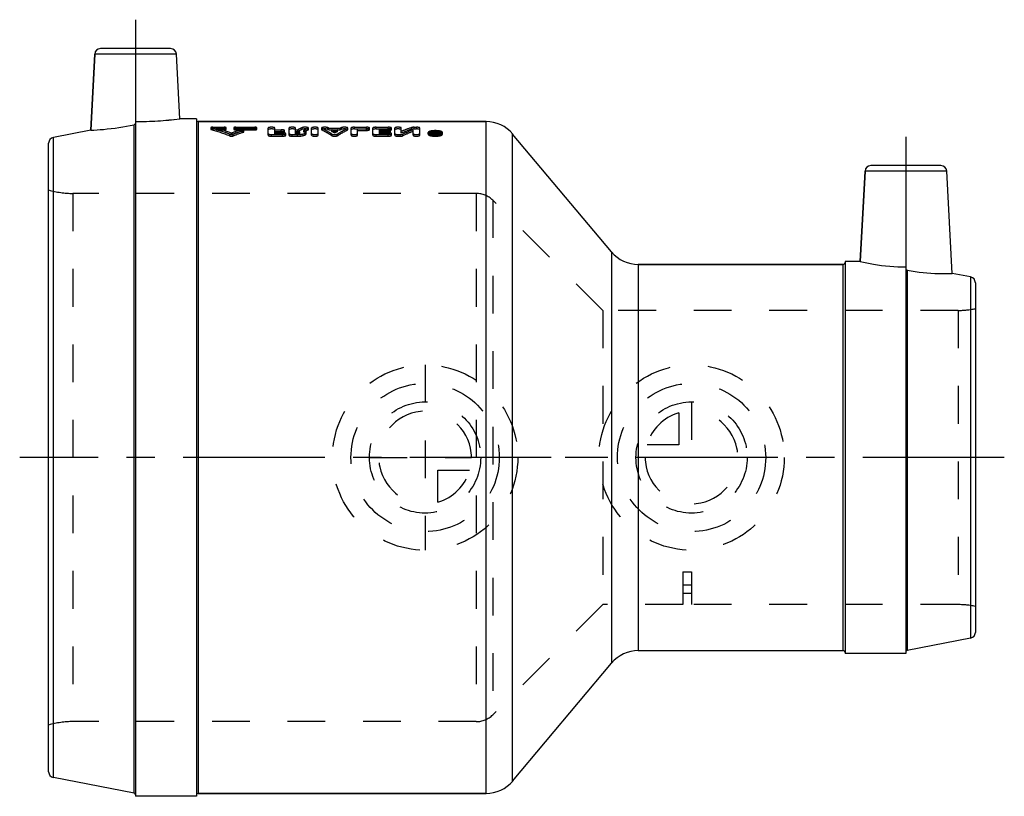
# Model space of a CAD drawing. Header units: millimetres. Extents: x 415 to 585, y 435 to 570.
import ezdxf

# ---------------------------------------------------------------- set-up
doc = ezdxf.new("R2010")
doc.units = ezdxf.units.MM
doc.header["$LTSCALE"] = 65.185185
doc.linetypes.add('CENTER', pattern=[0.6, 0.375, -0.075, 0.075, -0.075])
doc.linetypes.add('HIDDEN', pattern=[0.2, 0.1, -0.1])
for name, color, linetype in [('ACHSEN_S', 7, 'CONTINUOUS'), ('KOERPER', 7, 'CONTINUOUS'), ('KONST.EL_MIT_GEO', 7, 'CONTINUOUS'), ('KURVEN', 7, 'CONTINUOUS')]:
    doc.layers.add(name, color=color, linetype=linetype)

msp = doc.modelspace()

# ---------------------------------------------------------------- linework, layer by layer
at = {"layer": 'ACHSEN_S', "color": 2, "linetype": 'CENTER'}
msp.add_line((585, 493.95), (415, 493.95), dxfattribs=at)
at = {"layer": 'KOERPER', "color": 2, "linetype": 'CENTER'}
for p, q in [((435, 569.55), (435, 551.95)), ((568, 549.35), (568, 526.86))]:
    msp.add_line(p, q, dxfattribs=at)
at = {"layer": 'KOERPER', "color": 7, "linetype": 'Continuous'}
for p, q in [((427.26, 550.45), (427.95, 563.6)), ((442.63, 552.45), (442.05, 563.6)), ((434.76, 436), (434.76, 551.39)), ((435, 551.95), (435, 435.45)), ((445.5, 552.45), (442.63, 552.45)), ((445.5, 552.45), (445.5, 435.45)), ((445.8, 551.95), (495.52, 551.95)), ((560.13, 527.8), (560.95, 543.4)), ((575.97, 525.75), (575.05, 543.4)), ((521.8, 527.3), (557.2, 527.3)), ((560.13, 527.8), (557.5, 527.8)), ((557.5, 527.8), (557.5, 460.1)), ((568, 526.86), (568, 460.1)), ((568.24, 526.29), (568.24, 460.65)), ((521.8, 460.6), (557.2, 460.6)), ((568, 460.1), (557.5, 460.1)), ((500.11, 438.09), (517.2, 458.46)), ((445.5, 435.45), (435, 435.45)), ((445.8, 435.95), (495.52, 435.95))]:
    msp.add_line(p, q, dxfattribs=at)
at = {"layer": 'KOERPER', "color": 8, "linetype": 'HIDDEN'}
msp.add_arc((434.94, 610.95), 59, 270.0577, 277.4927, dxfattribs=at)
at = {"layer": 'KOERPER', "color": 7, "linetype": 'Continuous'}
msp.add_arc((434.98, 610.31), 58.37, 270.0174, 277.533, dxfattribs=at)
for points, knots in [([(427.26, 550.45), (427.99, 550.49), (430.51, 550.68), (433.01, 551.05), (434.76, 551.39)], [0, 0, 0, 0, 0.291774, 1, 1, 1, 1]), ([(434.76, 551.39), (434.82, 551.4), (434.95, 551.48), (435, 551.62), (435, 551.69)], [0, 0, 0, 0, 0.499926, 1, 1, 1, 1]), ([(560.13, 527.8), (560.89, 527.62), (563.49, 527.09), (566.14, 526.86), (568, 526.86)], [0, 0, 0, 0, 0.295254, 1, 1, 1, 1]), ([(568, 526.6), (568, 526.53), (568.05, 526.39), (568.17, 526.31), (568.24, 526.29)], [0, 0, 0, 0, 0.500524, 1, 1, 1, 1]), ([(568.24, 526.29), (570.04, 525.94), (572.63, 525.66), (575.22, 525.71), (575.97, 525.75)], [0, 0, 0, 0, 0.709014, 1, 1, 1, 1])]:
    msp.add_open_spline(points, degree=3, knots=knots, dxfattribs=at)
at = {"layer": 'KONST.EL_MIT_GEO', "color": 7, "linetype": 'Continuous'}
for p, q in [((441.05, 564.55), (428.95, 564.55)), ((427.95, 563.6), (427.26, 550.45)), ((442.05, 563.6), (427.95, 563.6)), ((445.8, 551.95), (445.8, 435.95)), ((495.52, 551.95), (445.8, 551.95)), ((495.52, 435.95), (495.52, 551.95)), ((427.26, 550.45), (420.81, 549.19)), ((420.81, 438.71), (420.81, 549.19)), ((500.11, 438.09), (500.11, 549.81)), ((517.2, 529.44), (500.11, 549.81)), ((420, 439.69), (420, 548.21)), ((574.05, 544.35), (561.95, 544.35)), ((560.95, 543.4), (560.13, 527.8)), ((575.05, 543.4), (560.95, 543.4)), ((517.2, 529.44), (517.2, 458.46)), ((521.8, 527.3), (521.8, 460.6)), ((557.2, 527.3), (521.8, 527.3)), ((557.2, 460.6), (557.2, 527.3)), ((579.19, 525.12), (575.97, 525.75)), ((579.19, 525.12), (579.19, 462.78)), ((580, 524.14), (580, 463.76)), ((579.19, 462.78), (568.24, 460.65)), ((434.76, 436), (420.81, 438.71)), ((495.52, 435.95), (445.8, 435.95))]:
    msp.add_line(p, q, dxfattribs=at)
at = {"layer": 'KONST.EL_MIT_GEO', "color": 8, "linetype": 'HIDDEN'}
for p, q in [((435, 551.69), (435, 435.7)), ((445.5, 552.25), (445.5, 435.65)), ((448, 550.91), (448, 550.61)), ((448.07, 550.57), (448.07, 550.86)), ((448.33, 550.68), (448.33, 550.98)), ((448.33, 550.98), (450.31, 550.98)), ((448.99, 550.54), (448.99, 550.83)), ((448.99, 550.83), (450.31, 550.83)), ((450.31, 550.54), (450.31, 550.98)), ((450.64, 550.61), (450.64, 550.91)), ((451.96, 550.91), (451.96, 550.61)), ((452.29, 550.54), (452.29, 550.98)), ((452.29, 550.98), (455.59, 550.98)), ((452.29, 550.83), (455.59, 550.83)), ((455.59, 550.54), (455.59, 550.98)), ((455.92, 550.61), (455.92, 550.91)), ((457.91, 549.59), (457.91, 550.85)), ((459.04, 549.75), (459.04, 550.86)), ((461.5, 549.59), (461.5, 550.85)), ((462.63, 549.75), (462.63, 550.86)), ((463.76, 550.61), (463.76, 550.91)), ((464.79, 550.51), (464.79, 550.8)), ((464.84, 550.56), (464.84, 550.85)), ((465.41, 549.59), (465.41, 550.85)), ((466.54, 549.59), (466.54, 550.86)), ((467.11, 550.85), (467.11, 550.56)), ((467.16, 550.51), (467.16, 550.8)), ((468.19, 550.61), (468.19, 550.9)), ((468.4, 550.51), (468.4, 550.8)), ((468.4, 550.8), (470.35, 550.8)), ((470.35, 550.51), (470.35, 550.8)), ((470.56, 550.61), (470.56, 550.9)), ((471.6, 550.51), (471.6, 550.8)), ((471.64, 550.56), (471.64, 550.85)), ((472.21, 549.59), (472.21, 550.85)), ((472.78, 550.68), (472.78, 550.98)), ((472.78, 550.98), (474.85, 550.98)), ((474.85, 550.68), (474.85, 550.98)), ((475.42, 550.56), (475.42, 550.85)), ((475.98, 549.59), (475.98, 550.85)), ((476.55, 550.68), (476.55, 550.98)), ((476.55, 550.98), (478.62, 550.98)), ((478.62, 550.68), (478.62, 550.98)), ((479.19, 550.56), (479.19, 550.85)), ((479.76, 549.59), (479.76, 550.85)), ((480.89, 549.97), (480.89, 550.86)), ((482.64, 550.63), (482.64, 550.92)), ((483.12, 550.68), (483.12, 550.98)), ((483.12, 550.98), (483.49, 550.98)), ((483.49, 550.68), (483.49, 550.98)), ((484.06, 549.59), (484.06, 550.85)), ((448.33, 550.68), (450.31, 550.68)), ((448.99, 550.54), (450.31, 550.54)), ((451.31, 549.47), (451.31, 549.76)), ((451.58, 549.68), (451.58, 549.97)), ((451.84, 549.47), (451.84, 549.76)), ((452.29, 550.68), (455.59, 550.68)), ((452.29, 550.54), (455.59, 550.54)), ((453.12, 550.22), (453.12, 550.51)), ((453.65, 550.12), (453.65, 550.41)), ((453.72, 550.17), (453.72, 550.46)), ((458.48, 549.43), (458.48, 549.72)), ((458.48, 549.72), (460.36, 549.72)), ((458.48, 549.43), (460.36, 549.43)), ((459.04, 550.54), (460.17, 550.54)), ((459.04, 550.26), (460.18, 550.26)), ((459.04, 550.25), (460.17, 550.25)), ((459.04, 550.04), (460.36, 550.04)), ((459.04, 549.97), (460.17, 549.97)), ((459.04, 549.75), (460.36, 549.75)), ((460.17, 550.25), (460.17, 550.54)), ((460.17, 549.97), (460.18, 550.26)), ((460.36, 549.75), (460.36, 550.04)), ((460.36, 549.43), (460.36, 549.72)), ((460.74, 550.11), (460.74, 550.4)), ((460.93, 549.59), (460.93, 549.88)), ((462.06, 549.43), (462.06, 549.72)), ((462.06, 549.72), (462.94, 549.72)), ((462.06, 549.43), (462.94, 549.43)), ((462.63, 550.54), (463.01, 550.54)), ((462.63, 550.26), (462.94, 550.26)), ((462.63, 550.25), (463.01, 550.25)), ((462.63, 550.04), (462.94, 550.04)), ((462.63, 549.97), (462.94, 549.97)), ((462.63, 549.75), (462.94, 549.75)), ((462.94, 549.75), (462.94, 550.26)), ((462.94, 549.43), (462.94, 549.72)), ((463.01, 550.25), (463.01, 550.54)), ((463.34, 549.86), (463.34, 550.15)), ((464.04, 550.13), (464.04, 550.42)), ((464.47, 549.86), (464.47, 550.15)), ((468.4, 550.51), (470.35, 550.51)), ((468.86, 549.53), (468.86, 549.82)), ((468.89, 550.25), (468.89, 550.54)), ((468.89, 550.54), (469.86, 550.54)), ((468.89, 550.25), (469.86, 550.25)), ((469.38, 549.98), (469.38, 550.27)), ((469.86, 550.25), (469.86, 550.54)), ((469.89, 549.53), (469.89, 549.82)), ((472.78, 550.68), (474.85, 550.68)), ((473.34, 549.59), (473.34, 550.73)), ((473.34, 550.73), (474.85, 550.73)), ((473.34, 550.44), (474.85, 550.44)), ((474.85, 550.44), (474.85, 550.73)), ((476.55, 550.68), (478.62, 550.68)), ((476.55, 549.43), (476.55, 549.72)), ((476.55, 549.72), (478.63, 549.72)), ((476.55, 549.43), (478.62, 549.43)), ((477.11, 549.75), (477.11, 550.73)), ((477.11, 550.73), (478.63, 550.73)), ((477.11, 550.54), (478.44, 550.54)), ((477.11, 550.44), (478.62, 550.44)), ((477.11, 550.26), (478.44, 550.26)), ((477.11, 550.25), (478.44, 550.25)), ((477.11, 550.04), (478.62, 550.04)), ((477.11, 549.97), (478.44, 549.97)), ((477.11, 549.75), (478.62, 549.75)), ((478.44, 550.25), (478.44, 550.54)), ((478.44, 549.97), (478.44, 550.26)), ((478.62, 550.44), (478.63, 550.73)), ((478.62, 549.75), (478.62, 550.04)), ((478.62, 549.43), (478.63, 549.72)), ((479, 550.11), (479, 550.4)), ((479.19, 549.59), (479.19, 549.88)), ((480.32, 549.43), (480.32, 549.72)), ((480.32, 549.72), (480.7, 549.72)), ((480.32, 549.43), (480.7, 549.43)), ((480.7, 549.43), (480.7, 549.72)), ((481.18, 549.51), (481.18, 549.8)), ((482.93, 549.59), (482.93, 550.54)), ((483.12, 550.68), (483.49, 550.68)), ((485.55, 549.78), (485.55, 550.07)), ((485.83, 549.78), (485.83, 550.07)), ((486.49, 549.59), (486.49, 550.24)), ((486.49, 550.24), (486.68, 550.24)), ((486.49, 549.95), (486.68, 549.95)), ((486.49, 549.88), (486.77, 549.88)), ((486.49, 549.59), (486.77, 549.59)), ((486.66, 549.65), (486.66, 550.04)), ((486.66, 550.04), (486.77, 550.04)), ((486.66, 549.94), (486.77, 549.94)), ((486.66, 549.76), (486.77, 549.76)), ((486.66, 549.65), (486.77, 549.65)), ((486.68, 549.81), (486.68, 550.24)), ((486.68, 550.1), (486.74, 550.1)), ((486.68, 549.81), (486.74, 549.81)), ((486.74, 549.81), (486.74, 550.1)), ((486.77, 549.59), (486.77, 550.04)), ((486.83, 550.21), (486.84, 550.23)), ((486.84, 550.23), (486.86, 550.24)), ((486.86, 549.95), (486.86, 550.24)), ((486.86, 550.24), (487.05, 550.24)), ((486.86, 549.95), (487.05, 549.95)), ((486.87, 549.68), (486.87, 550.02)), ((486.92, 549.8), (486.92, 550.08)), ((487.05, 549.68), (487.05, 550.24)), ((487.72, 549.78), (487.72, 550.07)), ((488, 549.78), (488, 550.07)), ((424.2, 539.55), (424.2, 448.35)), ((493.84, 539.55), (424.2, 539.55)), ((493.84, 539.55), (493.84, 448.35)), ((496.67, 538.38), (496.67, 449.52)), ((515.7, 519.35), (496.67, 538.38)), ((557.5, 527.6), (557.5, 460.3)), ((568, 526.6), (568, 460.43)), ((515.7, 519.35), (515.7, 468.55)), ((577.02, 519.35), (515.7, 519.35)), ((577.02, 519.35), (577.02, 468.55)), ((529.5, 474.23), (531, 474.23)), ((529.5, 474.23), (529.5, 468.55)), ((531, 474.23), (531, 468.55)), ((529.5, 471.95), (531, 471.95)), ((529.5, 470.5), (531, 470.5)), ((515.7, 468.55), (496.67, 449.52)), ((529.5, 468.55), (515.7, 468.55)), ((577.02, 468.55), (531, 468.55)), ((493.84, 448.35), (424.2, 448.35))]:
    msp.add_line(p, q, dxfattribs=at)
at = {"layer": 'KONST.EL_MIT_GEO', "color": 7, "linetype": 'Continuous'}
for centre, radius, start, end in [((428.95, 563.55), 1, 90, 177), ((441.05, 563.55), 1, 3, 90), ((445.8, 552.25), 0.3, 180, 270), ((495.52, 545.95), 6, 40, 90), ((421, 548.21), 1, 101, 180), ((561.95, 543.35), 1, 90, 177), ((574.05, 543.35), 1, 3, 90), ((521.8, 533.3), 6, 220, 270), ((557.2, 527.6), 0.3, 270, 360), ((579, 524.14), 1, 0, 79), ((579, 463.76), 1, 281, 360), ((521.8, 454.6), 6, 90, 140), ((557.2, 460.3), 0.3, 0, 90), ((568.3, 460.35), 0.3, 101, 180), ((421, 439.69), 1, 180, 259), ((495.52, 441.95), 6, 270, 320), ((434.7, 435.7), 0.3, 0, 79), ((445.8, 435.65), 0.3, 90, 171.0031)]:
    msp.add_arc(centre, radius, start, end, dxfattribs=at)
at = {"layer": 'KONST.EL_MIT_GEO', "color": 8, "linetype": 'HIDDEN'}
for centre, radius, start, end in [((437.12, 513.45), 38.98, 68.6534, 73.689), ((438.03, 513.71), 38.71, 69.5115, 73.5488), ((471.16, 534.84), 17.69, 114.7205, 117.4226), ((472.57, 534.52), 18.05, 115.5354, 118.189), ((461.22, 536.61), 15.9, 63.1656, 63.9888), ((477.53, 536.61), 15.9, 116.0131, 116.8343), ((491.81, 524.12), 28.33, 108.8976, 112.6809), ((437.13, 513.01), 39.11, 68.7544, 73.7691), ((438.04, 513.27), 38.84, 69.6083, 73.6292), ((465.26, 513.32), 39.12, 108.0814, 110.4816), ((465.21, 513), 39.14, 107.9906, 110.3885), ((466.24, 512.91), 39.56, 108.5492, 111.3341), ((466.22, 512.47), 39.69, 108.4607, 111.234), ((471.15, 534.49), 17.73, 114.6082, 117.3019), ((472.55, 534.17), 18.09, 115.4225, 118.066), ((461.23, 536.28), 15.93, 63.2846, 64.1033), ((460.52, 535.3), 17.39, 59.3753, 61.2028), ((460.54, 534.97), 17.41, 59.5047, 61.3275), ((478.23, 535.3), 17.39, 118.7972, 120.6247), ((478.21, 534.97), 17.41, 118.6725, 120.4953), ((477.52, 536.28), 15.93, 115.8967, 116.7154), ((491.8, 523.73), 28.41, 108.8069, 112.5758), ((493.62, 522.95), 29.59, 111.1909, 114.8699), ((493.6, 522.57), 29.67, 111.0911, 114.7572), ((486.76, 545.86), 4.53, 91.486, 94.6606), ((486.74, 552.58), 2.78, 262.8098, 264.9826), ((486.76, 552.79), 2.99, 264.9725, 267.0176), ((486.77, 552.95), 3.15, 267.0198, 268.9641), ((486.77, 545.56), 4.83, 88.5068, 91.5228), ((486.77, 553.06), 3.26, 268.9544, 271.6601), ((495.42, 543), 11.22, 140.3017, 140.7382), ((495.22, 542.83), 10.99, 139.6031, 140.5973), ((486.77, 550.26), 0.325, 269.8455, 275.9679), ((495.22, 543.16), 10.95, 139.9687, 140.3013), ((486.77, 552.99), 3.19, 271.6577, 272.7644), ((486.78, 545.86), 4.53, 85.3743, 88.5433), ((495.49, 543.1), 11.06, 139.7498, 140.8203), ((486.82, 549.51), 0.586, 77.7758, 80.4593), ((495.44, 542.82), 11.01, 139.6039, 140.6754), ((486.78, 552.85), 3.05, 272.7528, 275.1554), ((424.2, 554.55), 15, 253.7398, 270), ((493.84, 535.55), 4, 45, 90), ((577.02, 534.35), 15, 270, 281.4783), ((577.02, 453.55), 15, 78.5217, 90), ((493.84, 452.35), 4, 270, 315), ((424.2, 433.35), 15, 90, 106.2602), ((445.8, 435.65), 0.3, 171.0031, 180)]:
    msp.add_arc(centre, radius, start, end, dxfattribs=at)
for points, knots in [([(448.33, 550.98), (448.25, 550.98), (448.14, 550.97), (448.04, 550.94), (448, 550.92), (448, 550.91)], [0, 0, 0, 0, 0.677585, 0.893709, 1, 1, 1, 1]), ([(448, 550.91), (448, 550.9), (448.02, 550.88), (448.05, 550.87), (448.07, 550.86)], [0, 0, 0, 0, 0.34674, 1, 1, 1, 1]), ([(450.64, 550.91), (450.64, 550.92), (450.6, 550.94), (450.5, 550.97), (450.39, 550.98), (450.31, 550.98)], [0, 0, 0, 0, 0.105975, 0.322071, 1, 1, 1, 1]), ([(450.31, 550.83), (450.39, 550.83), (450.5, 550.84), (450.6, 550.87), (450.64, 550.89), (450.64, 550.91)], [0, 0, 0, 0, 0.677159, 0.893434, 1, 1, 1, 1]), ([(452.29, 550.98), (452.21, 550.98), (452.11, 550.97), (452, 550.94), (451.96, 550.92), (451.96, 550.91)], [0, 0, 0, 0, 0.677861, 0.893859, 1, 1, 1, 1]), ([(451.96, 550.91), (451.96, 550.89), (452, 550.87), (452.11, 550.84), (452.21, 550.83), (452.29, 550.83)], [0, 0, 0, 0, 0.1064, 0.322772, 1, 1, 1, 1]), ([(455.92, 550.91), (455.92, 550.92), (455.89, 550.94), (455.78, 550.97), (455.67, 550.98), (455.59, 550.98)], [0, 0, 0, 0, 0.105975, 0.322071, 1, 1, 1, 1]), ([(455.59, 550.83), (455.67, 550.83), (455.78, 550.84), (455.89, 550.87), (455.92, 550.89), (455.92, 550.91)], [0, 0, 0, 0, 0.677159, 0.893434, 1, 1, 1, 1]), ([(459.04, 550.86), (459.04, 550.88), (458.98, 550.92), (458.86, 550.95), (458.68, 550.97), (458.48, 550.98), (458.27, 550.97), (458.09, 550.95), (457.98, 550.92), (457.91, 550.88), (457.91, 550.85)], [0, 0, 0, 0, 0.053667, 0.161812, 0.317928, 0.500487, 0.682934, 0.838872, 0.946584, 1, 1, 1, 1]), ([(462.63, 550.86), (462.63, 550.88), (462.56, 550.92), (462.45, 550.95), (462.27, 550.97), (462.06, 550.98), (461.86, 550.97), (461.68, 550.95), (461.56, 550.92), (461.5, 550.88), (461.5, 550.85)], [0, 0, 0, 0, 0.053667, 0.161812, 0.317928, 0.500487, 0.682934, 0.838872, 0.946584, 1, 1, 1, 1]), ([(464.84, 550.85), (464.84, 550.87), (464.8, 550.91), (464.65, 550.95), (464.38, 550.98), (464.1, 550.98), (463.89, 550.95), (463.8, 550.92), (463.76, 550.91)], [0, 0, 0, 0, 0.046081, 0.13467, 0.422886, 0.758231, 0.898326, 1, 1, 1, 1]), ([(464.79, 550.8), (464.8, 550.81), (464.82, 550.82), (464.84, 550.84), (464.84, 550.85)], [0, 0, 0, 0, 0.342469, 1, 1, 1, 1]), ([(466.54, 550.86), (466.54, 550.88), (466.47, 550.92), (466.36, 550.95), (466.18, 550.97), (465.97, 550.98), (465.77, 550.97), (465.59, 550.95), (465.48, 550.92), (465.41, 550.88), (465.41, 550.85)], [0, 0, 0, 0, 0.053667, 0.161812, 0.317928, 0.500487, 0.682934, 0.838872, 0.946584, 1, 1, 1, 1]), ([(468.19, 550.9), (468.16, 550.92), (468.07, 550.94), (467.86, 550.98), (467.57, 550.98), (467.3, 550.95), (467.15, 550.91), (467.11, 550.87), (467.11, 550.85)], [0, 0, 0, 0, 0.099672, 0.238769, 0.574728, 0.864789, 0.953942, 1, 1, 1, 1]), ([(467.11, 550.85), (467.11, 550.85), (467.11, 550.83), (467.14, 550.81), (467.16, 550.8)], [0, 0, 0, 0, 0.184616, 1, 1, 1, 1]), ([(468.86, 549.82), (468.72, 549.91), (468.16, 550.26), (467.59, 550.58), (467.16, 550.8)], [0, 0, 0, 0, 0.255952, 1, 1, 1, 1]), ([(469.89, 549.82), (470.03, 549.91), (470.59, 550.26), (471.16, 550.58), (471.6, 550.8)], [0, 0, 0, 0, 0.255952, 1, 1, 1, 1]), ([(471.64, 550.85), (471.64, 550.87), (471.6, 550.91), (471.45, 550.95), (471.18, 550.98), (470.89, 550.98), (470.68, 550.94), (470.59, 550.92), (470.56, 550.9)], [0, 0, 0, 0, 0.046324, 0.135675, 0.426071, 0.76184, 0.900645, 1, 1, 1, 1]), ([(471.6, 550.8), (471.6, 550.81), (471.62, 550.82), (471.64, 550.84), (471.64, 550.85)], [0, 0, 0, 0, 0.338201, 1, 1, 1, 1]), ([(472.78, 550.98), (472.7, 550.98), (472.57, 550.97), (472.39, 550.95), (472.28, 550.92), (472.21, 550.88), (472.21, 550.85)], [0, 0, 0, 0, 0.365291, 0.677414, 0.893064, 1, 1, 1, 1]), ([(475.42, 550.85), (475.42, 550.88), (475.35, 550.92), (475.24, 550.95), (475.06, 550.97), (474.92, 550.98), (474.85, 550.98)], [0, 0, 0, 0, 0.107189, 0.322685, 0.634772, 1, 1, 1, 1]), ([(474.85, 550.73), (474.92, 550.73), (475.06, 550.73), (475.24, 550.76), (475.35, 550.79), (475.42, 550.83), (475.42, 550.85)], [0, 0, 0, 0, 0.364571, 0.676203, 0.892219, 1, 1, 1, 1]), ([(476.55, 550.98), (476.48, 550.98), (476.34, 550.97), (476.16, 550.95), (476.05, 550.92), (475.98, 550.88), (475.98, 550.85)], [0, 0, 0, 0, 0.365291, 0.677414, 0.893064, 1, 1, 1, 1]), ([(479.19, 550.85), (479.19, 550.88), (479.12, 550.92), (479.01, 550.95), (478.83, 550.97), (478.7, 550.98), (478.62, 550.98)], [0, 0, 0, 0, 0.107189, 0.322685, 0.634772, 1, 1, 1, 1]), ([(478.63, 550.73), (478.7, 550.73), (478.83, 550.73), (479.01, 550.76), (479.12, 550.79), (479.19, 550.83), (479.19, 550.85)], [0, 0, 0, 0, 0.364571, 0.676203, 0.892219, 1, 1, 1, 1]), ([(480.89, 550.86), (480.89, 550.88), (480.82, 550.92), (480.71, 550.95), (480.53, 550.97), (480.32, 550.98), (480.12, 550.97), (479.94, 550.95), (479.82, 550.92), (479.76, 550.88), (479.76, 550.85)], [0, 0, 0, 0, 0.053667, 0.161812, 0.317928, 0.500487, 0.682934, 0.838872, 0.946584, 1, 1, 1, 1]), ([(483.12, 550.98), (483.03, 550.98), (482.86, 550.97), (482.7, 550.94), (482.64, 550.92)], [0, 0, 0, 0, 0.56777, 1, 1, 1, 1]), ([(484.06, 550.85), (484.06, 550.88), (483.99, 550.92), (483.88, 550.95), (483.7, 550.97), (483.57, 550.98), (483.49, 550.98)], [0, 0, 0, 0, 0.106912, 0.322615, 0.634753, 1, 1, 1, 1]), ([(448.33, 550.68), (448.25, 550.68), (448.14, 550.67), (448.04, 550.65), (448, 550.63), (448, 550.61)], [0, 0, 0, 0, 0.677593, 0.893353, 1, 1, 1, 1]), ([(448, 550.61), (448, 550.6), (448.02, 550.58), (448.05, 550.58), (448.07, 550.57)], [0, 0, 0, 0, 0.344477, 1, 1, 1, 1]), ([(450.64, 550.61), (450.64, 550.63), (450.6, 550.65), (450.5, 550.67), (450.39, 550.68), (450.31, 550.68)], [0, 0, 0, 0, 0.10536, 0.32267, 1, 1, 1, 1]), ([(450.31, 550.54), (450.39, 550.54), (450.5, 550.55), (450.6, 550.58), (450.64, 550.6), (450.64, 550.61)], [0, 0, 0, 0, 0.676175, 0.89339, 1, 1, 1, 1]), ([(451.31, 549.76), (451.39, 549.73), (451.58, 549.71), (451.76, 549.73), (451.84, 549.76)], [0, 0, 0, 0, 0.500314, 1, 1, 1, 1]), ([(451.31, 549.47), (451.39, 549.44), (451.58, 549.43), (451.76, 549.44), (451.84, 549.47)], [0, 0, 0, 0, 0.501083, 1, 1, 1, 1]), ([(452.29, 550.68), (452.21, 550.68), (452.11, 550.67), (452, 550.65), (451.96, 550.63), (451.96, 550.61)], [0, 0, 0, 0, 0.676876, 0.893818, 1, 1, 1, 1]), ([(451.96, 550.61), (451.96, 550.6), (452, 550.58), (452.11, 550.55), (452.21, 550.54), (452.29, 550.54)], [0, 0, 0, 0, 0.105786, 0.323368, 1, 1, 1, 1]), ([(453.72, 550.46), (453.72, 550.49), (453.61, 550.53), (453.48, 550.54), (453.3, 550.54), (453.18, 550.53), (453.12, 550.51)], [0, 0, 0, 0, 0.126751, 0.396397, 0.726621, 1, 1, 1, 1]), ([(453.72, 550.17), (453.72, 550.2), (453.61, 550.24), (453.48, 550.25), (453.3, 550.25), (453.18, 550.24), (453.12, 550.22)], [0, 0, 0, 0, 0.126791, 0.397337, 0.727496, 1, 1, 1, 1]), ([(453.65, 550.41), (453.66, 550.42), (453.69, 550.43), (453.72, 550.45), (453.72, 550.46)], [0, 0, 0, 0, 0.360724, 1, 1, 1, 1]), ([(453.65, 550.12), (453.66, 550.13), (453.69, 550.14), (453.72, 550.15), (453.72, 550.17)], [0, 0, 0, 0, 0.377078, 1, 1, 1, 1]), ([(455.92, 550.61), (455.92, 550.63), (455.89, 550.65), (455.78, 550.67), (455.67, 550.68), (455.59, 550.68)], [0, 0, 0, 0, 0.10536, 0.32267, 1, 1, 1, 1]), ([(455.59, 550.54), (455.67, 550.54), (455.78, 550.55), (455.89, 550.58), (455.92, 550.6), (455.92, 550.61)], [0, 0, 0, 0, 0.676175, 0.89339, 1, 1, 1, 1]), ([(459.04, 550.56), (459.04, 550.58), (458.98, 550.63), (458.86, 550.65), (458.68, 550.68), (458.48, 550.68), (458.27, 550.68), (458.09, 550.65), (457.98, 550.63), (457.91, 550.58), (457.91, 550.56)], [0, 0, 0, 0, 0.053479, 0.161495, 0.31743, 0.499432, 0.682085, 0.837912, 0.946656, 1, 1, 1, 1]), ([(457.91, 549.88), (457.91, 549.86), (457.97, 549.8), (458.16, 549.74), (458.34, 549.72), (458.48, 549.72)], [0, 0, 0, 0, 0.122808, 0.340074, 1, 1, 1, 1]), ([(457.91, 549.59), (457.91, 549.57), (457.97, 549.51), (458.16, 549.45), (458.34, 549.43), (458.48, 549.43)], [0, 0, 0, 0, 0.123107, 0.340663, 1, 1, 1, 1]), ([(460.74, 550.4), (460.74, 550.42), (460.68, 550.47), (460.49, 550.52), (460.31, 550.54), (460.17, 550.54)], [0, 0, 0, 0, 0.114734, 0.33079, 1, 1, 1, 1]), ([(460.74, 550.11), (460.74, 550.13), (460.68, 550.18), (460.49, 550.23), (460.31, 550.25), (460.17, 550.25)], [0, 0, 0, 0, 0.115127, 0.331028, 1, 1, 1, 1]), ([(460.17, 549.97), (460.31, 549.97), (460.49, 549.98), (460.68, 550.04), (460.74, 550.09), (460.74, 550.11)], [0, 0, 0, 0, 0.667073, 0.884545, 1, 1, 1, 1]), ([(460.18, 550.26), (460.31, 550.26), (460.49, 550.27), (460.68, 550.33), (460.74, 550.38), (460.74, 550.4)], [0, 0, 0, 0, 0.667987, 0.884632, 1, 1, 1, 1]), ([(460.65, 550.02), (460.62, 550.02), (460.53, 550.04), (460.44, 550.04), (460.36, 550.04)], [0, 0, 0, 0, 0.236326, 1, 1, 1, 1]), ([(460.36, 549.72), (460.5, 549.72), (460.68, 549.74), (460.87, 549.8), (460.93, 549.86), (460.93, 549.88)], [0, 0, 0, 0, 0.659909, 0.877056, 1, 1, 1, 1]), ([(460.93, 549.59), (460.93, 549.62), (460.87, 549.68), (460.68, 549.73), (460.5, 549.75), (460.36, 549.75)], [0, 0, 0, 0, 0.122905, 0.339548, 1, 1, 1, 1]), ([(460.36, 549.43), (460.5, 549.43), (460.68, 549.45), (460.87, 549.51), (460.93, 549.57), (460.93, 549.59)], [0, 0, 0, 0, 0.65844, 0.876748, 1, 1, 1, 1]), ([(460.93, 549.88), (460.93, 549.92), (460.81, 549.99), (460.72, 550.01), (460.65, 550.02)], [0, 0, 0, 0, 0.338369, 1, 1, 1, 1]), ([(462.63, 550.56), (462.63, 550.58), (462.56, 550.63), (462.45, 550.65), (462.27, 550.68), (462.06, 550.68), (461.86, 550.68), (461.68, 550.65), (461.56, 550.63), (461.5, 550.58), (461.5, 550.56)], [0, 0, 0, 0, 0.053479, 0.161495, 0.31743, 0.499432, 0.682085, 0.837912, 0.946656, 1, 1, 1, 1]), ([(461.5, 549.88), (461.5, 549.86), (461.55, 549.8), (461.74, 549.74), (461.93, 549.72), (462.06, 549.72)], [0, 0, 0, 0, 0.122808, 0.340074, 1, 1, 1, 1]), ([(461.5, 549.59), (461.5, 549.57), (461.55, 549.51), (461.74, 549.45), (461.93, 549.43), (462.06, 549.43)], [0, 0, 0, 0, 0.123107, 0.340663, 1, 1, 1, 1]), ([(462.94, 550.26), (463.04, 550.26), (463.17, 550.24), (463.3, 550.2), (463.34, 550.17), (463.34, 550.15)], [0, 0, 0, 0, 0.666221, 0.881974, 1, 1, 1, 1]), ([(462.94, 549.72), (463.14, 549.72), (463.5, 549.74), (463.93, 549.81), (464.21, 549.91), (464.37, 549.99), (464.47, 550.08), (464.47, 550.15)], [0, 0, 0, 0, 0.356679, 0.662999, 0.784628, 0.880876, 1, 1, 1, 1]), ([(463.34, 550.15), (463.34, 550.13), (463.3, 550.09), (463.17, 550.05), (463.04, 550.04), (462.94, 550.04)], [0, 0, 0, 0, 0.119069, 0.337065, 1, 1, 1, 1]), ([(462.94, 549.97), (463.04, 549.97), (463.17, 549.95), (463.3, 549.92), (463.34, 549.88), (463.34, 549.86)], [0, 0, 0, 0, 0.664727, 0.881048, 1, 1, 1, 1]), ([(463.34, 549.86), (463.34, 549.84), (463.3, 549.8), (463.17, 549.76), (463.04, 549.75), (462.94, 549.75)], [0, 0, 0, 0, 0.118374, 0.338225, 1, 1, 1, 1]), ([(462.94, 549.43), (463.14, 549.43), (463.5, 549.45), (463.93, 549.53), (464.21, 549.62), (464.37, 549.7), (464.47, 549.8), (464.47, 549.86)], [0, 0, 0, 0, 0.357903, 0.661789, 0.783438, 0.881168, 1, 1, 1, 1]), ([(464.84, 550.56), (464.84, 550.58), (464.8, 550.62), (464.65, 550.66), (464.38, 550.69), (464.1, 550.68), (463.89, 550.65), (463.8, 550.63), (463.76, 550.61)], [0, 0, 0, 0, 0.046017, 0.134638, 0.422434, 0.757406, 0.898478, 1, 1, 1, 1]), ([(464.47, 550.15), (464.47, 550.21), (464.37, 550.31), (464.22, 550.37), (464.11, 550.41), (464.04, 550.42)], [0, 0, 0, 0, 0.353615, 0.638331, 1, 1, 1, 1]), ([(464.47, 549.86), (464.47, 549.92), (464.37, 550.01), (464.22, 550.08), (464.11, 550.12), (464.04, 550.13)], [0, 0, 0, 0, 0.353663, 0.636845, 1, 1, 1, 1]), ([(464.79, 550.51), (464.8, 550.51), (464.82, 550.52), (464.84, 550.55), (464.84, 550.56)], [0, 0, 0, 0, 0.352636, 1, 1, 1, 1]), ([(466.54, 550.56), (466.54, 550.58), (466.47, 550.63), (466.36, 550.65), (466.18, 550.68), (465.98, 550.68), (465.77, 550.68), (465.59, 550.65), (465.48, 550.63), (465.41, 550.58), (465.41, 550.56)], [0, 0, 0, 0, 0.053479, 0.161495, 0.31743, 0.499432, 0.682085, 0.837912, 0.946656, 1, 1, 1, 1]), ([(465.41, 549.88), (465.41, 549.86), (465.47, 549.8), (465.66, 549.74), (465.98, 549.7), (466.29, 549.74), (466.48, 549.8), (466.54, 549.86), (466.54, 549.88)], [0, 0, 0, 0, 0.061576, 0.170478, 0.500441, 0.83013, 0.938634, 1, 1, 1, 1]), ([(465.41, 549.59), (465.41, 549.57), (465.47, 549.51), (465.66, 549.45), (465.97, 549.42), (466.29, 549.45), (466.48, 549.51), (466.54, 549.57), (466.54, 549.59)], [0, 0, 0, 0, 0.06159, 0.170639, 0.499464, 0.828784, 0.93857, 1, 1, 1, 1]), ([(468.19, 550.61), (468.16, 550.63), (468.07, 550.65), (467.86, 550.68), (467.57, 550.69), (467.3, 550.66), (467.15, 550.62), (467.11, 550.58), (467.11, 550.56)], [0, 0, 0, 0, 0.099653, 0.238279, 0.573706, 0.864299, 0.953478, 1, 1, 1, 1]), ([(467.11, 550.56), (467.11, 550.56), (467.11, 550.53), (467.14, 550.52), (467.16, 550.51)], [0, 0, 0, 0, 0.182259, 1, 1, 1, 1]), ([(468.86, 549.53), (468.72, 549.62), (468.16, 549.97), (467.59, 550.29), (467.16, 550.51)], [0, 0, 0, 0, 0.255825, 1, 1, 1, 1]), ([(468.86, 549.82), (468.92, 549.78), (469.1, 549.73), (469.38, 549.71), (469.65, 549.73), (469.83, 549.78), (469.89, 549.82)], [0, 0, 0, 0, 0.207594, 0.500296, 0.79283, 1, 1, 1, 1]), ([(468.86, 549.53), (468.92, 549.49), (469.1, 549.45), (469.37, 549.42), (469.65, 549.45), (469.83, 549.49), (469.89, 549.53)], [0, 0, 0, 0, 0.20766, 0.499363, 0.791998, 1, 1, 1, 1]), ([(469.89, 549.53), (470.03, 549.62), (470.59, 549.97), (471.16, 550.29), (471.6, 550.51)], [0, 0, 0, 0, 0.255825, 1, 1, 1, 1]), ([(471.64, 550.56), (471.64, 550.58), (471.6, 550.62), (471.45, 550.66), (471.18, 550.69), (470.89, 550.68), (470.68, 550.65), (470.59, 550.63), (470.56, 550.61)], [0, 0, 0, 0, 0.046264, 0.135587, 0.425541, 0.760975, 0.900789, 1, 1, 1, 1]), ([(471.6, 550.51), (471.6, 550.52), (471.62, 550.53), (471.64, 550.55), (471.64, 550.56)], [0, 0, 0, 0, 0.348364, 1, 1, 1, 1]), ([(472.78, 550.68), (472.7, 550.68), (472.57, 550.68), (472.39, 550.65), (472.28, 550.63), (472.21, 550.58), (472.21, 550.56)], [0, 0, 0, 0, 0.364321, 0.675943, 0.893062, 1, 1, 1, 1]), ([(472.21, 549.88), (472.21, 549.86), (472.27, 549.8), (472.46, 549.74), (472.78, 549.7), (473.09, 549.74), (473.28, 549.8), (473.34, 549.86), (473.34, 549.88)], [0, 0, 0, 0, 0.061576, 0.170478, 0.500441, 0.83013, 0.938634, 1, 1, 1, 1]), ([(472.21, 549.59), (472.21, 549.57), (472.27, 549.51), (472.46, 549.45), (472.77, 549.42), (473.09, 549.45), (473.28, 549.51), (473.34, 549.57), (473.34, 549.59)], [0, 0, 0, 0, 0.06159, 0.170639, 0.499464, 0.828784, 0.93857, 1, 1, 1, 1]), ([(475.42, 550.56), (475.42, 550.58), (475.35, 550.63), (475.24, 550.65), (475.06, 550.68), (474.92, 550.68), (474.85, 550.68)], [0, 0, 0, 0, 0.107517, 0.322753, 0.636489, 1, 1, 1, 1]), ([(474.85, 550.44), (474.92, 550.44), (475.06, 550.44), (475.24, 550.47), (475.35, 550.5), (475.42, 550.54), (475.42, 550.56)], [0, 0, 0, 0, 0.363956, 0.675509, 0.892199, 1, 1, 1, 1]), ([(476.55, 550.68), (476.48, 550.68), (476.34, 550.68), (476.16, 550.65), (476.05, 550.63), (475.98, 550.58), (475.98, 550.56)], [0, 0, 0, 0, 0.364321, 0.675943, 0.893062, 1, 1, 1, 1]), ([(475.98, 549.88), (475.98, 549.86), (476.04, 549.8), (476.23, 549.74), (476.41, 549.72), (476.55, 549.72)], [0, 0, 0, 0, 0.122808, 0.340074, 1, 1, 1, 1]), ([(475.98, 549.59), (475.98, 549.57), (476.04, 549.51), (476.23, 549.45), (476.41, 549.43), (476.55, 549.43)], [0, 0, 0, 0, 0.123107, 0.340663, 1, 1, 1, 1]), ([(479, 550.4), (479, 550.42), (478.94, 550.47), (478.75, 550.52), (478.57, 550.54), (478.44, 550.54)], [0, 0, 0, 0, 0.114734, 0.33079, 1, 1, 1, 1]), ([(478.44, 550.26), (478.57, 550.26), (478.75, 550.27), (478.94, 550.33), (479, 550.38), (479, 550.4)], [0, 0, 0, 0, 0.667987, 0.884632, 1, 1, 1, 1]), ([(479, 550.11), (479, 550.13), (478.94, 550.18), (478.75, 550.23), (478.57, 550.25), (478.44, 550.25)], [0, 0, 0, 0, 0.115127, 0.331028, 1, 1, 1, 1]), ([(478.44, 549.97), (478.57, 549.97), (478.75, 549.98), (478.94, 550.04), (479, 550.09), (479, 550.11)], [0, 0, 0, 0, 0.667073, 0.884545, 1, 1, 1, 1]), ([(479.19, 550.56), (479.19, 550.58), (479.12, 550.63), (479.01, 550.65), (478.83, 550.68), (478.7, 550.68), (478.62, 550.68)], [0, 0, 0, 0, 0.107517, 0.322753, 0.636489, 1, 1, 1, 1]), ([(478.62, 550.44), (478.7, 550.44), (478.83, 550.44), (479.01, 550.47), (479.12, 550.5), (479.19, 550.54), (479.19, 550.56)], [0, 0, 0, 0, 0.363956, 0.675509, 0.892199, 1, 1, 1, 1]), ([(478.91, 550.02), (478.88, 550.02), (478.79, 550.04), (478.7, 550.04), (478.62, 550.04)], [0, 0, 0, 0, 0.236326, 1, 1, 1, 1]), ([(479.19, 549.59), (479.19, 549.62), (479.13, 549.68), (478.94, 549.73), (478.76, 549.75), (478.62, 549.75)], [0, 0, 0, 0, 0.122905, 0.339548, 1, 1, 1, 1]), ([(478.62, 549.43), (478.76, 549.43), (478.94, 549.45), (479.13, 549.51), (479.19, 549.57), (479.19, 549.59)], [0, 0, 0, 0, 0.65844, 0.876748, 1, 1, 1, 1]), ([(478.63, 549.72), (478.76, 549.72), (478.94, 549.74), (479.13, 549.8), (479.19, 549.86), (479.19, 549.88)], [0, 0, 0, 0, 0.659909, 0.877056, 1, 1, 1, 1]), ([(479.19, 549.88), (479.19, 549.92), (479.07, 549.99), (478.98, 550.01), (478.91, 550.02)], [0, 0, 0, 0, 0.338369, 1, 1, 1, 1]), ([(480.89, 550.56), (480.89, 550.58), (480.82, 550.63), (480.71, 550.65), (480.53, 550.68), (480.32, 550.68), (480.12, 550.68), (479.94, 550.65), (479.82, 550.63), (479.76, 550.58), (479.76, 550.56)], [0, 0, 0, 0, 0.053479, 0.161495, 0.31743, 0.499432, 0.682085, 0.837912, 0.946656, 1, 1, 1, 1]), ([(479.76, 549.88), (479.76, 549.86), (479.81, 549.8), (480, 549.74), (480.19, 549.72), (480.32, 549.72)], [0, 0, 0, 0, 0.122808, 0.340074, 1, 1, 1, 1]), ([(479.76, 549.59), (479.76, 549.57), (479.82, 549.51), (480, 549.45), (480.19, 549.43), (480.32, 549.43)], [0, 0, 0, 0, 0.123107, 0.340663, 1, 1, 1, 1]), ([(480.7, 549.72), (480.79, 549.72), (480.95, 549.73), (481.12, 549.77), (481.18, 549.8)], [0, 0, 0, 0, 0.56429, 1, 1, 1, 1]), ([(480.7, 549.43), (480.79, 549.43), (480.95, 549.44), (481.11, 549.48), (481.18, 549.51)], [0, 0, 0, 0, 0.559128, 1, 1, 1, 1]), ([(483.12, 550.68), (483.03, 550.68), (482.86, 550.67), (482.7, 550.65), (482.64, 550.63)], [0, 0, 0, 0, 0.56276, 1, 1, 1, 1]), ([(482.93, 549.88), (482.93, 549.86), (482.99, 549.8), (483.18, 549.74), (483.49, 549.7), (483.81, 549.74), (484, 549.8), (484.06, 549.86), (484.06, 549.88)], [0, 0, 0, 0, 0.061576, 0.170478, 0.500441, 0.83013, 0.938634, 1, 1, 1, 1]), ([(482.93, 549.59), (482.93, 549.57), (482.99, 549.51), (483.18, 549.45), (483.49, 549.42), (483.81, 549.45), (484, 549.51), (484.06, 549.57), (484.06, 549.59)], [0, 0, 0, 0, 0.06159, 0.170639, 0.499464, 0.828784, 0.93857, 1, 1, 1, 1]), ([(484.06, 550.56), (484.06, 550.58), (483.99, 550.63), (483.88, 550.65), (483.7, 550.68), (483.57, 550.68), (483.49, 550.68)], [0, 0, 0, 0, 0.106897, 0.322357, 0.635688, 1, 1, 1, 1]), ([(485.71, 550.23), (485.69, 550.22), (485.62, 550.19), (485.54, 550.12), (485.55, 550.07)], [0, 0, 0, 0, 0.33964, 1, 1, 1, 1]), ([(485.55, 550.07), (485.54, 550.01), (485.63, 549.93), (485.76, 549.87), (485.98, 549.79), (486.32, 549.74), (486.77, 549.71), (487.22, 549.74), (487.56, 549.79), (487.79, 549.87), (487.92, 549.93), (488, 550.01), (488, 550.07)], [0, 0, 0, 0, 0.060166, 0.108319, 0.169086, 0.322041, 0.500003, 0.677967, 0.830913, 0.891681, 0.939836, 1, 1, 1, 1]), ([(488, 549.78), (488, 549.83), (487.91, 549.91), (487.78, 549.97), (487.56, 550.03), (487.22, 550.08), (486.77, 550.11), (486.32, 550.08), (485.98, 550.03), (485.76, 549.97), (485.63, 549.91), (485.55, 549.83), (485.55, 549.78)], [0, 0, 0, 0, 0.059386, 0.1076, 0.168236, 0.321932, 0.500272, 0.679117, 0.83225, 0.893006, 0.940959, 1, 1, 1, 1]), ([(485.55, 549.78), (485.55, 549.72), (485.63, 549.65), (485.76, 549.58), (485.98, 549.51), (486.32, 549.45), (486.77, 549.42), (487.22, 549.45), (487.56, 549.51), (487.79, 549.58), (487.92, 549.65), (488, 549.73), (488, 549.78)], [0, 0, 0, 0, 0.060209, 0.108892, 0.169781, 0.323127, 0.50028, 0.677933, 0.830727, 0.891737, 0.940154, 1, 1, 1, 1]), ([(486.16, 550.35), (486.12, 550.34), (485.96, 550.32), (485.81, 550.28), (485.71, 550.23)], [0, 0, 0, 0, 0.291383, 1, 1, 1, 1]), ([(485.83, 550.07), (485.83, 550.11), (485.89, 550.17), (485.99, 550.21), (486.16, 550.27), (486.43, 550.31), (486.77, 550.32), (487.12, 550.31), (487.38, 550.27), (487.55, 550.21), (487.65, 550.17), (487.72, 550.11), (487.72, 550.07)], [0, 0, 0, 0, 0.059496, 0.107307, 0.167879, 0.321208, 0.500058, 0.6788, 0.832175, 0.892741, 0.940504, 1, 1, 1, 1]), ([(486.39, 549.82), (486.32, 549.83), (486.18, 549.86), (486, 549.91), (485.88, 549.97), (485.83, 550.04), (485.83, 550.07)], [0, 0, 0, 0, 0.366793, 0.661633, 0.869553, 1, 1, 1, 1]), ([(485.83, 549.78), (485.83, 549.82), (485.89, 549.88), (485.99, 549.92), (486.16, 549.98), (486.43, 550.02), (486.77, 550.03), (487.12, 550.02), (487.38, 549.98), (487.55, 549.92), (487.65, 549.88), (487.72, 549.82), (487.72, 549.78)], [0, 0, 0, 0, 0.059204, 0.107243, 0.167952, 0.32085, 0.499505, 0.677515, 0.831338, 0.891977, 0.940387, 1, 1, 1, 1]), ([(487.72, 549.78), (487.72, 549.74), (487.65, 549.68), (487.55, 549.63), (487.38, 549.57), (487.12, 549.53), (486.77, 549.51), (486.43, 549.53), (486.17, 549.57), (486, 549.63), (485.89, 549.68), (485.83, 549.74), (485.83, 549.78)], [0, 0, 0, 0, 0.059826, 0.10822, 0.16912, 0.321753, 0.499499, 0.676603, 0.830151, 0.89098, 0.939748, 1, 1, 1, 1]), ([(486.39, 550.37), (486.33, 550.37), (486.26, 550.36), (486.18, 550.35), (486.16, 550.35)], [0, 0, 0, 0, 0.758361, 1, 1, 1, 1]), ([(486.77, 550.04), (486.79, 550.04), (486.82, 550.04), (486.87, 550.03), (486.87, 550.02)], [0, 0, 0, 0, 0.670559, 1, 1, 1, 1]), ([(486.77, 549.88), (486.83, 549.88), (486.93, 549.89), (487.02, 549.92), (487.05, 549.95), (487.05, 549.96)], [0, 0, 0, 0, 0.661262, 0.878602, 1, 1, 1, 1]), ([(486.77, 549.76), (486.79, 549.76), (486.82, 549.75), (486.87, 549.74), (486.87, 549.73)], [0, 0, 0, 0, 0.669468, 1, 1, 1, 1]), ([(486.87, 549.68), (486.87, 549.66), (486.82, 549.65), (486.79, 549.65), (486.77, 549.65)], [0, 0, 0, 0, 0.334751, 1, 1, 1, 1]), ([(486.77, 549.59), (486.83, 549.59), (486.93, 549.6), (487.02, 549.63), (487.05, 549.66), (487.05, 549.68)], [0, 0, 0, 0, 0.660111, 0.879022, 1, 1, 1, 1]), ([(486.87, 549.96), (486.87, 549.96), (486.84, 549.94), (486.82, 549.94), (486.8, 549.94)], [0, 0, 0, 0, 0.332374, 1, 1, 1, 1]), ([(487.05, 549.73), (487.05, 549.75), (487, 549.78), (486.95, 549.79), (486.92, 549.8)], [0, 0, 0, 0, 0.340094, 1, 1, 1, 1]), ([(487.05, 550.03), (487.04, 550.04), (487.01, 550.06), (486.97, 550.07), (486.95, 550.08)], [0, 0, 0, 0, 0.378031, 1, 1, 1, 1]), ([(487.72, 550.07), (487.72, 550.04), (487.66, 549.96), (487.43, 549.87), (487.22, 549.83), (487.05, 549.81)], [0, 0, 0, 0, 0.126707, 0.336559, 1, 1, 1, 1]), ([(487.05, 550.02), (487.05, 550.02), (487.05, 550.02), (487.05, 550.03), (487.05, 550.03)], [0, 0, 0, 0, 0.485334, 1, 1, 1, 1]), ([(487.38, 550.35), (487.36, 550.35), (487.29, 550.36), (487.21, 550.37), (487.15, 550.37)], [0, 0, 0, 0, 0.241634, 1, 1, 1, 1]), ([(487.83, 550.23), (487.8, 550.25), (487.66, 550.3), (487.51, 550.33), (487.38, 550.35)], [0, 0, 0, 0, 0.205966, 1, 1, 1, 1]), ([(488, 550.07), (488, 550.08), (487.98, 550.16), (487.89, 550.21), (487.83, 550.23)], [0, 0, 0, 0, 0.184871, 1, 1, 1, 1])]:
    msp.add_open_spline(points, degree=3, knots=knots, dxfattribs=at)
at = {"layer": 'KURVEN', "color": 8, "linetype": 'HIDDEN'}
for p, q in [((485, 509.95), (485, 477.95)), ((531, 503.55), (531, 493.95)), ((528.8, 501.64), (528.8, 496.15)), ((528.8, 496.15), (523.31, 496.15)), ((475.4, 493.95), (493, 493.95)), ((515.7, 493.95), (495.5, 493.95)), ((531, 493.95), (521.4, 493.95)), ((487.2, 486.26), (487.2, 491.75)), ((487.2, 491.75), (492.69, 491.75))]:
    msp.add_line(p, q, dxfattribs=at)
for centre, radius in [((485, 493.95), 16), ((531, 493.95), 16), ((485, 493.95), 12.8), ((531, 493.95), 12.8), ((485, 493.95), 9.6), ((531, 493.95), 9.6)]:
    msp.add_circle(centre, radius, dxfattribs=at)
for centre, start, end in [((485, 493.95), 0, 270), ((531, 493.95), 180, 90), ((531, 493.95), 105.962, 164.038), ((485, 493.95), 285.962, 344.038)]:
    msp.add_arc(centre, 8, start, end, dxfattribs=at)

doc.saveas('drawing.dxf')
